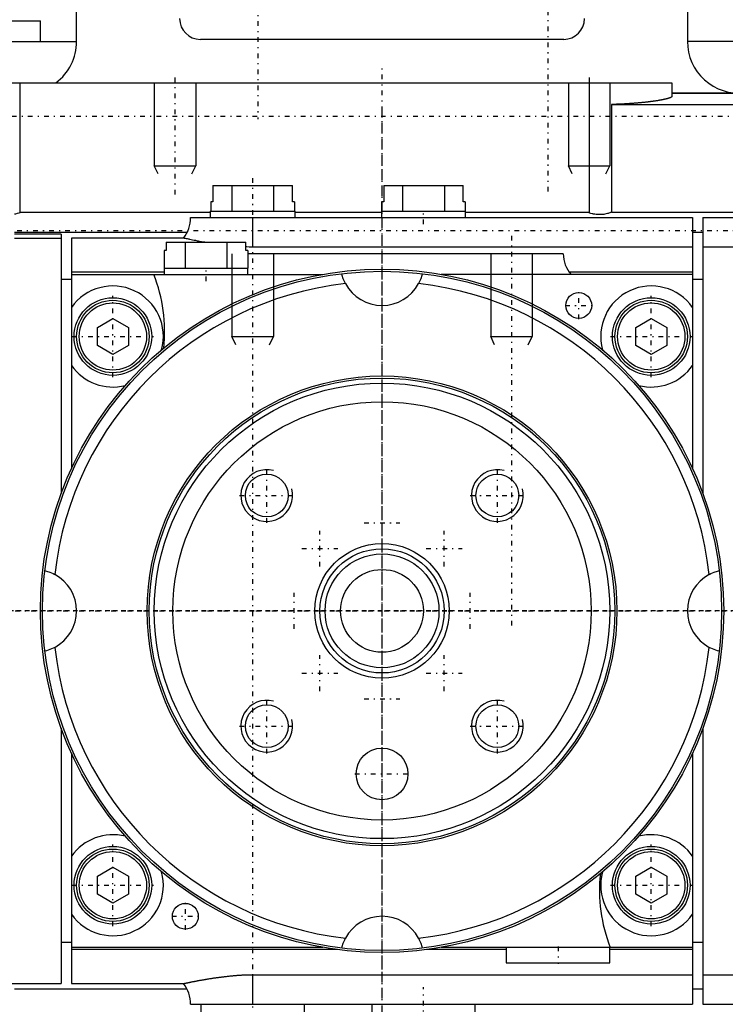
# Model space of a CAD drawing. Extents: x -128 to 128, y -5 to 816.
# Tile 8 of 11: x -35 to 33, y 642 to 737. Entities that reach past the tile are written whole.
import ezdxf

# ---------------------------------------------------------------- set-up
doc = ezdxf.new("R2010")
doc.units = 0
doc.linetypes.add('CENTER', pattern=[1.5, 0.45, -0.5, 0.05, -0.5])
for name, color, linetype in [('AM_0', 7, 'CONTINUOUS'), ('AM_10', 7, 'CONTINUOUS'), ('AM_7', 7, 'CENTER')]:
    doc.layers.add(name, color=color, linetype=linetype)

msp = doc.modelspace()

# ---------------------------------------------------------------- linework, layer by layer
at = {"layer": 'AM_0', "color": 7, "linetype": 'CONTINUOUS'}
for p, q in [((-29.5, 735), (-29.5, 742)), ((29.5, 742), (29.5, 735)), ((-51, 737), (-33, 737)), ((-33, 735), (-33, 737)), ((17.55, 735.2), (-17.55, 735.2)), ((-42, 735), (-29.5, 735)), ((42, 735), (29.5, 735)), ((-42.986, 731), (27.986, 731)), ((-35, 731), (-35, 718.448)), ((20, 731), (20, 718.448)), ((27.986, 731), (27.986, 729.659)), ((49, 730), (27.986, 730)), ((46.5, 729.986), (27.986, 729.986)), ((22.179, 728.913), (35.5, 728.913)), ((22.179, 728.913), (22.179, 718.524)), ((-16.339, 721.1), (-8.661, 721.1)), ((-16.339, 721.1), (-16.339, 719.5)), ((-14.521, 721.1), (-14.521, 718.6)), ((-10.479, 721.1), (-10.479, 718.6)), ((-8.661, 719.5), (-8.661, 721.1)), ((0.161, 721.1), (7.839, 721.1)), ((0.161, 721.1), (0.161, 719.5)), ((1.979, 721.1), (1.979, 718.6)), ((6.021, 721.1), (6.021, 718.6)), ((7.839, 719.5), (7.839, 721.1)), ((-16.541, 719.5), (-16.541, 718.6)), ((-16.339, 719.5), (-16.541, 719.5)), ((-8.459, 719.5), (-8.661, 719.5)), ((-8.459, 719.5), (-8.459, 718.6)), ((-0.041, 719.5), (-0.041, 718.6)), ((0.161, 719.5), (-0.041, 719.5)), ((8.041, 719.5), (7.839, 719.5)), ((8.041, 719.5), (8.041, 718.6)), ((-35, 718.524), (-16.6, 718.524)), ((-16.6, 718.6), (-16.6, 718)), ((-16.6, 718.6), (-8.4, 718.6)), ((-8.4, 718), (-8.4, 718.6)), ((-8.4, 718.524), (-0.05, 718.524)), ((-0.05, 718.6), (-0.05, 718)), ((-0.05, 718.6), (8.05, 718.6)), ((8.05, 718), (8.05, 718.6)), ((8.05, 718.524), (20, 718.524)), ((22.179, 718.524), (35.5, 718.524)), ((-18.502, 718), (30, 718)), ((-12.5, 718), (-12.5, 715.139)), ((30, 718), (30, 693.748)), ((31, 718), (45.5, 718)), ((31, 718), (31, 691.326)), ((-18.821, 716.55), (-35.5, 716.55)), ((-31, 716.39), (-35.5, 716.39)), ((-31, 716.388), (-35.5, 716.388)), ((-31, 716.39), (-31, 691.327)), ((31, 716.55), (30, 716.55)), ((-35.5, 715.989), (-31, 715.989)), ((-19.178, 716), (-30, 716)), ((-30, 716), (-30, 693.748)), ((-20.839, 715.6), (-13.161, 715.6)), ((-20.839, 715.6), (-20.839, 714.8)), ((-19.021, 715.6), (-19.021, 713.1)), ((-14.979, 715.6), (-14.979, 713.1)), ((-13.161, 714.8), (-13.161, 715.6)), ((-21.041, 714.8), (-21.041, 713.1)), ((-20.839, 714.8), (-21.041, 714.8)), ((-12.959, 714.8), (-13.161, 714.8)), ((-12.959, 714.8), (-12.959, 713.1)), ((17.5, 714.5), (-12.959, 714.5)), ((30, 715.139), (-12.5, 715.139)), ((45.5, 715.139), (31, 715.139)), ((-21.05, 712.72), (-30, 712.72)), ((-30, 712.5), (-5.723, 712.5)), ((-21.05, 713.1), (-21.05, 712.5)), ((-21.05, 713.1), (-12.95, 713.1)), ((-12.95, 712.5), (-12.95, 713.1)), ((30, 712.5), (5.723, 712.5)), ((30, 712.72), (18.085, 712.72)), ((-30, 712), (-31, 712)), ((31, 712), (30, 712)), ((-27.5, 707.366), (-26, 708.232)), ((-26, 708.232), (-24.5, 707.366)), ((24.5, 707.366), (26, 708.232)), ((26, 708.232), (27.5, 707.366)), ((-27.5, 705.634), (-27.5, 707.366)), ((-24.5, 707.366), (-24.5, 705.634)), ((24.5, 705.634), (24.5, 707.366)), ((27.5, 707.366), (27.5, 705.634)), ((-26, 704.768), (-27.5, 705.634)), ((-24.5, 705.634), (-26, 704.768)), ((26, 704.768), (24.5, 705.634)), ((27.5, 705.634), (26, 704.768)), ((-31, 668.679), (-31, 644)), ((31, 668.674), (31, 642)), ((-30, 666.252), (-30, 644)), ((30, 666.252), (30, 642)), ((-27.5, 654.366), (-26, 655.232)), ((-27.5, 652.634), (-27.5, 654.366)), ((-26, 655.232), (-24.5, 654.366)), ((-24.5, 654.366), (-24.5, 652.634)), ((24.5, 654.366), (26, 655.232)), ((24.5, 652.634), (24.5, 654.366)), ((26, 655.232), (27.5, 654.366)), ((27.5, 654.366), (27.5, 652.634)), ((-26, 651.768), (-27.5, 652.634)), ((-24.5, 652.634), (-26, 651.768)), ((26, 651.768), (24.5, 652.634)), ((27.5, 652.634), (26, 651.768)), ((-31, 648), (-30, 648)), ((30, 648), (31, 648)), ((-5.723, 647.5), (-30, 647.5)), ((-4.29, 647.28), (-30, 647.28)), ((12, 647.28), (4.29, 647.28)), ((30, 647.5), (5.723, 647.5)), ((12, 647.5), (12, 646)), ((22, 646), (22, 647.5)), ((30, 647.28), (22, 647.28)), ((12, 646), (22, 646)), ((-12.5, 644.861), (30, 644.861)), ((-12.5, 644.861), (-12.5, 642)), ((31, 644.861), (45.5, 644.861)), ((-46.5, 644), (-31, 644)), ((-30, 644), (-19.178, 644)), ((-18.821, 643.45), (-35.5, 643.45)), ((31, 643.45), (30, 643.45)), ((-18.502, 642), (30, 642)), ((-17.5, 642), (-17.5, 640.5)), ((-7.5, 640.5), (-7.5, 642)), ((-1, 642), (-1, 640.5)), ((9, 640.5), (9, 642)), ((31, 642), (45.5, 642))]:
    msp.add_line(p, q, dxfattribs=at)
for points in [[(27.986, 729.659, 0), (27.984, 729.656, 0), (27.977, 729.649, 0), (27.97, 729.642, 0), (27.966, 729.638, 0), (27.962, 729.635, 0), (27.952, 729.627, 0), (27.942, 729.62, 0), (27.93, 729.613, 0), (27.917, 729.605, 0), (27.904, 729.598, 0), (27.896, 729.594, 0), (27.889, 729.59, 0), (27.873, 729.582, 0), (27.856, 729.574, 0), (27.838, 729.566, 0), (27.818, 729.559, 0), (27.798, 729.551, 0), (27.788, 729.547, 0), (27.777, 729.542, 0), (27.754, 729.534, 0), (27.731, 729.526, 0), (27.718, 729.522, 0), (27.706, 729.518, 0), (27.68, 729.51, 0), (27.654, 729.501, 0), (27.64, 729.497, 0), (27.626, 729.493, 0), (27.597, 729.485, 0), (27.567, 729.476, 0), (27.536, 729.468, 0), (27.504, 729.459, 0), (27.471, 729.451, 0), (27.454, 729.446, 0), (27.437, 729.442, 0), (27.402, 729.433, 0), (27.366, 729.425, 0), (27.328, 729.416, 0), (27.29, 729.408, 0), (27.251, 729.399, 0), (27.231, 729.395, 0), (27.211, 729.39, 0), (27.17, 729.382, 0), (27.128, 729.373, 0), (27.086, 729.364, 0), (27.042, 729.356, 0), (26.997, 729.347, 0), (26.975, 729.343, 0), (26.952, 729.339, 0), (26.905, 729.33, 0), (26.858, 729.322, 0), (26.81, 729.313, 0), (26.761, 729.305, 0), (26.712, 729.296, 0), (26.686, 729.292, 0), (26.661, 729.288, 0), (26.61, 729.279, 0), (26.558, 729.271, 0), (26.505, 729.263, 0), (26.452, 729.254, 0), (26.398, 729.246, 0), (26.371, 729.242, 0), (26.344, 729.238, 0), (26.288, 729.23, 0), (26.232, 729.222, 0), (26.204, 729.218, 0), (26.176, 729.214, 0), (26.119, 729.206, 0), (26.062, 729.199, 0), (26.033, 729.195, 0), (26.004, 729.191, 0), (25.945, 729.183, 0), (25.886, 729.176, 0), (25.826, 729.168, 0), (25.765, 729.161, 0), (25.703, 729.153, 0), (25.672, 729.15, 0), (25.64, 729.146, 0), (25.576, 729.139, 0), (25.512, 729.131, 0), (25.446, 729.124, 0), (25.38, 729.117, 0), (25.313, 729.11, 0), (25.279, 729.106, 0), (25.245, 729.103, 0), (25.176, 729.096, 0), (25.106, 729.089, 0), (25.036, 729.082, 0), (24.964, 729.075, 0), (24.892, 729.068, 0), (24.856, 729.065, 0), (24.82, 729.062, 0), (24.746, 729.055, 0), (24.672, 729.049, 0), (24.597, 729.042, 0), (24.522, 729.036, 0), (24.446, 729.03, 0), (24.407, 729.027, 0), (24.369, 729.024, 0), (24.292, 729.018, 0), (24.214, 729.012, 0), (24.135, 729.006, 0), (24.056, 729.001, 0), (23.977, 728.995, 0), (23.937, 728.993, 0), (23.897, 728.99, 0), (23.816, 728.985, 0), (23.735, 728.98, 0), (23.694, 728.977, 0), (23.654, 728.975, 0), (23.572, 728.97, 0), (23.489, 728.965, 0), (23.448, 728.963, 0), (23.407, 728.961, 0), (23.324, 728.957, 0), (23.24, 728.952, 0), (23.157, 728.948, 0), (23.073, 728.944, 0), (22.988, 728.941, 0), (22.946, 728.939, 0), (22.904, 728.937, 0), (22.819, 728.934, 0), (22.734, 728.93, 0), (22.649, 728.927, 0), (22.564, 728.924, 0), (22.478, 728.921, 0), (22.436, 728.92, 0), (22.393, 728.919, 0), (22.307, 728.916, 0), (22.222, 728.914, 0), (22.179, 728.913, 0)], [(-35, 718.448, 0), (-35.079, 718.42, 0), (-35.244, 718.369, 0), (-35.414, 718.329, 0), (-35.5, 718.313, 0)], [(22.179, 718.524, 0), (22.126, 718.5, 0), (22.016, 718.454, 0), (21.9, 718.413, 0), (21.841, 718.394, 0), (21.781, 718.376, 0), (21.658, 718.345, 0), (21.533, 718.319, 0), (21.408, 718.299, 0), (21.282, 718.284, 0), (21.159, 718.275, 0), (21.098, 718.272, 0), (21.038, 718.271, 0), (20.919, 718.272, 0), (20.797, 718.277, 0), (20.673, 718.288, 0), (20.547, 718.305, 0), (20.422, 718.328, 0), (20.359, 718.341, 0), (20.297, 718.356, 0), (20.176, 718.389, 0), (20.057, 718.427, 0), (20, 718.448, 0)], [(-17.13, 715.601, 0), (-17.236, 715.619, 0), (-17.44, 715.655, 0), (-17.635, 715.69, 0), (-17.729, 715.707, 0), (-17.82, 715.724, 0), (-17.994, 715.757, 0), (-18.158, 715.789, 0), (-18.31, 715.819, 0), (-18.452, 715.847, 0), (-18.581, 715.873, 0), (-18.641, 715.886, 0), (-18.698, 715.898, 0), (-18.803, 715.92, 0), (-18.896, 715.939, 0), (-18.975, 715.956, 0), (-19.042, 715.97, 0), (-19.096, 715.982, 0), (-19.118, 715.987, 0), (-19.136, 715.991, 0), (-19.163, 715.997, 0), (-19.177, 716, 0), (-19.178, 716, 0)], [(-12.5, 715.139, 0), (-12.611, 715.139, 0), (-12.832, 715.142, 0), (-13.052, 715.148, 0), (-13.161, 715.152, 0)], [(-3.522, 711.604, 0), (-3.602, 711.761, 0), (-3.74, 712.082, 0), (-3.848, 712.406, 0), (-3.89, 712.569, 0)], [(3.89, 712.569, 0), (3.848, 712.406, 0), (3.74, 712.082, 0), (3.602, 711.761, 0), (3.522, 711.604, 0)], [(-32.569, 683.89, 0), (-32.406, 683.848, 0), (-32.082, 683.74, 0), (-31.761, 683.602, 0), (-31.604, 683.522, 0)], [(31.604, 683.522, 0), (31.761, 683.602, 0), (32.082, 683.74, 0), (32.406, 683.848, 0), (32.569, 683.89, 0)], [(-31.604, 676.478, 0), (-31.761, 676.398, 0), (-32.082, 676.26, 0), (-32.406, 676.152, 0), (-32.569, 676.11, 0)], [(32.569, 676.11, 0), (32.406, 676.152, 0), (32.082, 676.26, 0), (31.761, 676.398, 0), (31.604, 676.478, 0)], [(-3.89, 647.431, 0), (-3.848, 647.594, 0), (-3.74, 647.918, 0), (-3.602, 648.239, 0), (-3.522, 648.396, 0)], [(3.522, 648.396, 0), (3.602, 648.239, 0), (3.74, 647.918, 0), (3.848, 647.594, 0), (3.89, 647.431, 0)], [(-19.178, 644, 0), (-19.178, 644, 0), (-19.177, 644, 0), (-19.174, 644.001, 0), (-19.171, 644.002, 0), (-19.169, 644.002, 0), (-19.163, 644.003, 0), (-19.155, 644.005, 0), (-19.146, 644.007, 0), (-19.135, 644.01, 0), (-19.122, 644.012, 0), (-19.116, 644.014, 0), (-19.108, 644.015, 0), (-19.093, 644.019, 0), (-19.076, 644.022, 0), (-19.058, 644.026, 0), (-19.038, 644.031, 0), (-19.016, 644.035, 0), (-19.005, 644.038, 0), (-18.993, 644.04, 0), (-18.969, 644.045, 0), (-18.943, 644.051, 0), (-18.929, 644.054, 0), (-18.915, 644.057, 0), (-18.886, 644.063, 0), (-18.856, 644.069, 0), (-18.84, 644.073, 0), (-18.824, 644.076, 0), (-18.791, 644.083, 0), (-18.756, 644.09, 0), (-18.72, 644.098, 0), (-18.682, 644.106, 0), (-18.644, 644.114, 0), (-18.624, 644.118, 0), (-18.603, 644.122, 0), (-18.562, 644.131, 0), (-18.519, 644.139, 0), (-18.474, 644.148, 0), (-18.428, 644.158, 0), (-18.381, 644.167, 0), (-18.357, 644.172, 0), (-18.333, 644.177, 0), (-18.283, 644.187, 0), (-18.232, 644.197, 0), (-18.18, 644.207, 0), (-18.126, 644.217, 0), (-18.071, 644.228, 0), (-18.043, 644.234, 0), (-18.015, 644.239, 0), (-17.957, 644.25, 0), (-17.898, 644.261, 0), (-17.838, 644.272, 0), (-17.777, 644.284, 0), (-17.715, 644.295, 0), (-17.683, 644.301, 0), (-17.651, 644.307, 0), (-17.586, 644.319, 0), (-17.52, 644.331, 0), (-17.453, 644.343, 0), (-17.385, 644.355, 0), (-17.316, 644.367, 0), (-17.281, 644.373, 0), (-17.245, 644.379, 0), (-17.174, 644.392, 0), (-17.101, 644.404, 0), (-17.065, 644.41, 0), (-17.028, 644.417, 0), (-16.953, 644.429, 0), (-16.877, 644.442, 0), (-16.839, 644.448, 0), (-16.801, 644.454, 0), (-16.723, 644.467, 0), (-16.644, 644.479, 0), (-16.564, 644.492, 0), (-16.484, 644.504, 0), (-16.402, 644.517, 0), (-16.361, 644.523, 0), (-16.32, 644.529, 0), (-16.236, 644.542, 0), (-16.152, 644.554, 0), (-16.067, 644.566, 0), (-15.982, 644.578, 0), (-15.896, 644.59, 0), (-15.853, 644.596, 0), (-15.81, 644.602, 0), (-15.724, 644.614, 0), (-15.637, 644.625, 0), (-15.551, 644.637, 0), (-15.464, 644.648, 0), (-15.377, 644.659, 0), (-15.334, 644.664, 0), (-15.29, 644.669, 0), (-15.203, 644.68, 0), (-15.116, 644.69, 0), (-15.029, 644.7, 0), (-14.942, 644.71, 0), (-14.855, 644.719, 0), (-14.812, 644.724, 0), (-14.768, 644.728, 0), (-14.682, 644.737, 0), (-14.596, 644.746, 0), (-14.51, 644.755, 0), (-14.424, 644.763, 0), (-14.339, 644.771, 0), (-14.296, 644.774, 0), (-14.254, 644.778, 0), (-14.169, 644.785, 0), (-14.085, 644.792, 0), (-14.043, 644.796, 0), (-14.001, 644.799, 0), (-13.918, 644.805, 0), (-13.835, 644.811, 0), (-13.794, 644.814, 0), (-13.752, 644.817, 0), (-13.668, 644.822, 0), (-13.584, 644.828, 0), (-13.499, 644.832, 0), (-13.414, 644.837, 0), (-13.328, 644.841, 0), (-13.285, 644.843, 0), (-13.242, 644.845, 0), (-13.155, 644.849, 0), (-13.069, 644.852, 0), (-12.982, 644.854, 0), (-12.894, 644.857, 0), (-12.807, 644.858, 0), (-12.763, 644.859, 0), (-12.719, 644.86, 0), (-12.632, 644.861, 0), (-12.544, 644.861, 0), (-12.5, 644.861, 0)]]:
    msp.add_polyline3d(points, dxfattribs=at)
for centre, radius in [((0, 680), 33), ((0, 680), 32.8), ((19, 709.5), 1.25), ((-26, 706.5), 3.75), ((-26, 706.5), 3.5), ((-26, 706.5), 3.25), ((26, 706.5), 3.75), ((26, 706.5), 3.5), ((26, 706.5), 3.25), ((0, 680), 22.687), ((0, 680), 22.486), ((0, 680), 22), ((0, 680), 20.2), ((-11.137, 691.137), 2.067), ((11.137, 691.137), 2.067), ((0, 680), 6.5), ((0, 680), 6), ((0, 680), 5.5), ((0, 680), 4), ((-11.137, 668.863), 2.067), ((11.137, 668.863), 2.067), ((0, 664.25), 2.5), ((-26, 653.5), 3.75), ((26, 653.5), 3.75), ((-26, 653.5), 3.5), ((-26, 653.5), 3.25), ((26, 653.5), 3.5), ((26, 653.5), 3.25), ((-19, 650.5), 1.25)]:
    msp.add_circle(centre, radius, dxfattribs=at)
for centre, radius, start, end in [((-17.55, 737.2), 2, 180, 270), ((17.55, 737.2), 2, 270, 0), ((-34.5, 735), 5, 306.8699, 0), ((34.5, 735), 5, 180, 275.73917), ((-21.5, 717.9), 3, 320.70352, 1.91021), ((20.5, 714.5), 3, 180, 221.81031), ((-36, 707), 15, 353.81352, 21.51019), ((0, 680), 31.8, 96.35932, 173.64068), ((-26, 706.5), 4.88, 344.68424, 145.05199), ((0, 713.5), 4, 208.28892, 331.71108), ((0, 680), 31.8, 6.35932, 83.64068), ((26, 706.5), 4.88, 34.94801, 195.31576), ((-26, 706.5), 4.88, 214.94801, 284.22444), ((26, 706.5), 4.88, 255.77556, 325.05199), ((-33.5, 680), 4, 298.28892, 61.71108), ((33.5, 680), 4, 118.28892, 241.71108), ((0, 680), 31.8, 186.35932, 263.64068), ((0, 680), 31.8, 276.35932, 353.64068), ((-26, 653.5), 4.88, 75.77556, 145.05199), ((26, 653.5), 4.88, 34.94801, 104.22444), ((-26, 653.5), 4.88, 214.94801, 15.31576), ((36, 653), 15, 173.81352, 201.51019), ((26, 653.5), 4.88, 164.68424, 325.05199), ((0, 646.5), 4, 28.28892, 151.71108), ((-21.5, 642.1), 3, 358.08979, 39.29648)]:
    msp.add_arc(centre, radius, start, end, dxfattribs=at)
at = {"layer": 'AM_10', "color": 7, "linetype": 'CONTINUOUS'}
for p, q in [((-22, 731), (-22, 723)), ((-18, 731), (-18, 723)), ((18, 731), (18, 723)), ((22, 731), (22, 723)), ((-21.621, 722.2), (-22, 723)), ((-22, 723), (-18, 723)), ((-18.379, 722.2), (-18, 723)), ((18.379, 722.2), (18, 723)), ((18, 723), (22, 723)), ((21.621, 722.2), (22, 723)), ((-14.5, 714.5), (-14.5, 706.5)), ((-10.5, 714.5), (-10.5, 706.5)), ((10.5, 714.5), (10.5, 706.5)), ((14.5, 714.5), (14.5, 706.5)), ((-14.121, 705.7), (-14.5, 706.5)), ((-14.5, 706.5), (-10.5, 706.5)), ((-10.879, 705.7), (-10.5, 706.5)), ((10.879, 705.7), (10.5, 706.5)), ((10.5, 706.5), (14.5, 706.5)), ((14.121, 705.7), (14.5, 706.5))]:
    msp.add_line(p, q, dxfattribs=at)
for centre in [(-11.137, 691.137), (11.137, 691.137), (-11.137, 668.863), (11.137, 668.863)]:
    msp.add_arc(centre, 2.5, 75, 15, dxfattribs=at)
at = {"layer": 'AM_7', "color": 4, "linetype": 'CENTER'}
for p, q in [((16, 753.5), (16, 720.5)), ((-12, 738.5), (-12, 727.5)), ((0, 627.5), (0, 732.5)), ((-20, 731.527), (-20, 719.937)), ((20, 731.527), (20, 719.937)), ((82.5, 727.764), (-82.5, 727.764)), ((0, 631.7), (0, 728.3)), ((-12.5, 721.8), (-12.5, 638.2)), ((4, 717.34), (4, 718.66)), ((73.7, 716.711), (-73.7, 716.711)), ((12.5, 716.225), (12.5, 678.275)), ((0, 645.35), (0, 714.65)), ((-17, 711.84), (-17, 713.16)), ((-26, 702.562), (-26, 710.438)), ((19, 708.188), (19, 710.812)), ((26, 702.562), (26, 710.438)), ((17.688, 709.5), (20.312, 709.5)), ((-29.938, 706.5), (-22.062, 706.5)), ((22.062, 706.5), (29.938, 706.5)), ((0, 654.8), (0, 705.2)), ((-11.137, 688.512), (-11.137, 693.762)), ((11.137, 688.512), (11.137, 693.762)), ((-13.762, 691.137), (-8.512, 691.137)), ((8.512, 691.137), (13.762, 691.137)), ((-6.01, 684.278), (-6.01, 687.743)), ((-1.732, 688.5), (1.732, 688.5)), ((6.01, 684.278), (6.01, 687.743)), ((-7.743, 686.01), (-4.278, 686.01)), ((4.278, 686.01), (7.743, 686.01)), ((-8.5, 678.268), (-8.5, 681.732)), ((8.5, 678.268), (8.5, 681.732)), ((60.5, 680), (-60.5, 680)), ((-52.5, 680), (52.5, 680)), ((38, 680), (-38, 680)), ((-25.2, 680), (25.2, 680)), ((-6.01, 672.257), (-6.01, 675.722)), ((6.01, 672.257), (6.01, 675.722)), ((-7.743, 673.99), (-4.278, 673.99)), ((4.278, 673.99), (7.743, 673.99)), ((-11.137, 666.238), (-11.137, 671.488)), ((-1.732, 671.5), (1.732, 671.5)), ((11.137, 666.238), (11.137, 671.488)), ((-13.762, 668.863), (-8.512, 668.863)), ((8.512, 668.863), (13.762, 668.863)), ((-2.625, 664.25), (2.625, 664.25)), ((-26, 649.562), (-26, 657.438)), ((26, 649.562), (26, 657.438)), ((-29.938, 653.5), (-22.062, 653.5)), ((22.062, 653.5), (29.938, 653.5)), ((-19, 649.188), (-19, 651.812)), ((-20.312, 650.5), (-17.688, 650.5)), ((17, 647.575), (17, 645.925)), ((4, 640.35), (4, 643.65))]:
    msp.add_line(p, q, dxfattribs=at)

doc.saveas('drawing.dxf')
